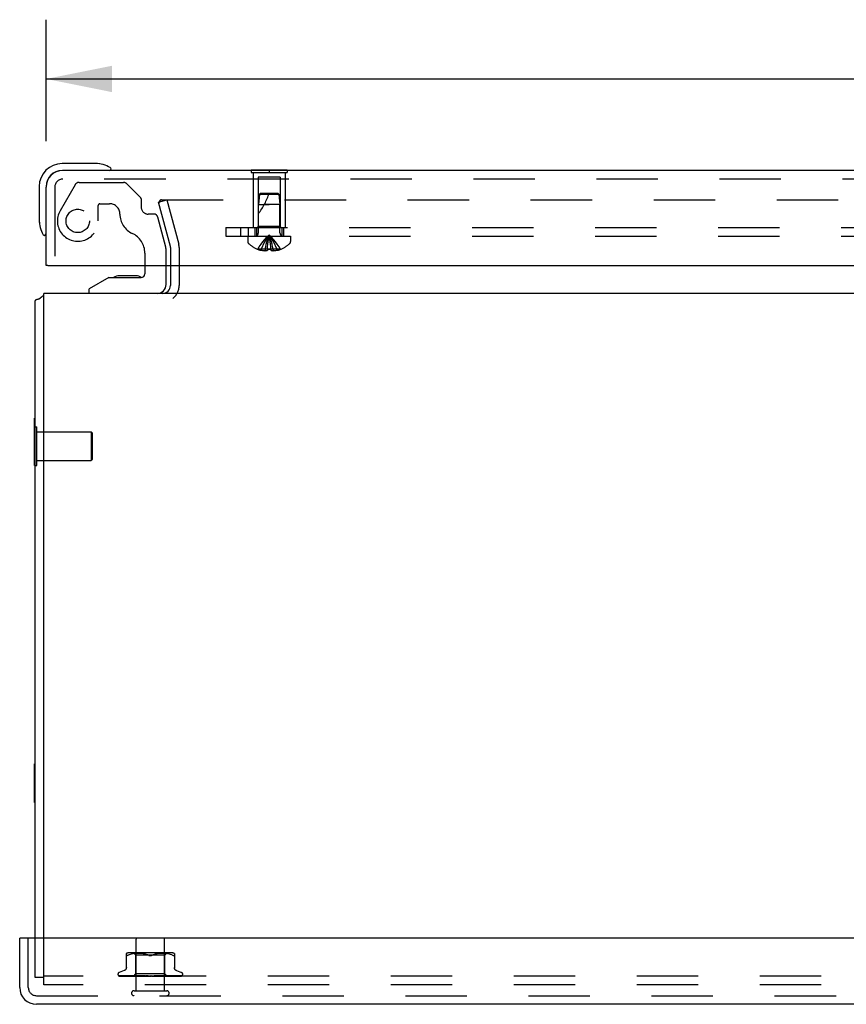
# Model space of a CAD drawing. Header units: inches. Extents: x 0 to 97.1, y 0 to 62.9.
# Tile 31 of 60: x 69.6 to 76.7, y 7.6 to 16.2. Entities that reach past the tile are written whole.
import ezdxf

# ---------------------------------------------------------------- set-up
doc = ezdxf.new("R2010")
doc.units = ezdxf.units.IN
doc.header["$LTSCALE"] = 5.342857
doc.header["$MEASUREMENT"] = 0
doc.linetypes.add('HIDDEN', pattern=[0.2, 0.1, -0.1])
doc.layers.get('0').update_dxf_attribs({"linetype": 'CONTINUOUS'})
for name, color, linetype in [('DEFAULT_2', 8, 'HIDDEN'), ('DIMENSIONS', 7, 'CONTINUOUS'), ('FRONT_COVER', 7, 'CONTINUOUS'), ('REAR_DOOR', 7, 'CONTINUOUS'), ('SUBPANEL', 7, 'CONTINUOUS')]:
    doc.layers.add(name, color=color, linetype=linetype)
doc.styles.get("Standard").update_dxf_attribs({"font": 'arial.ttf'})
doc.dimstyles.new('DIMSTYLE_1', dxfattribs={"dimtxt": 0.428571, "dimasz": 0.571429, "dimexe": 0.09, "dimexo": 0.07, "dimgap": 0.0375, "dimtad": 0, "dimtih": 1, "dimtoh": 1, "dimzin": 4, "dimdsep": 46, "dimtxsty": 'Standard', "dimblk": '_FILLED', "dimblk1": '_FILLED', "dimblk2": '_FILLED', "dimcen": 0.09, "dimadec": 3, "dimazin": 1, "dimtfac": 1, "dimtdec": 3, "dimtofl": 0, "dimtmove": 0, "dimatfit": 3, "dimldrblk": '_FILLED', "dimfxl": 0, "dimtolj": 1, "dimtzin": 4, "dimarcsym": 0})

# ---------------------------------------------------------------- blocks, each defined once
blk = doc.blocks.new('_FILLED')
at = {"color": 0, "linetype": 'ByBlock'}
blk.add_solid([(0, 0), (-1, 0.2), (-1, -0.2)], dxfattribs=at)
blk = doc.blocks.new('*D4')
at = {"layer": 'DIMENSIONS', "color": 2, "linetype": 'Continuous'}
for p, q in [((69.7847, 15.1151), (69.7847, 16.1687)), ((93.4097, 15.1151), (93.4097, 16.1687)), ((69.7847, 15.6544), (78.7414, 15.6544)), ((93.4097, 15.6544), (84.453, 15.6544))]:
    blk.add_line(p, q, dxfattribs=at)
at = {"layer": 'DIMENSIONS', "color": 2, "linetype": 'Continuous', "xscale": 0.5714285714, "yscale": 0.5714285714, "zscale": 0.5714285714, "rotation": 180}
blk.add_blockref('_FILLED', (69.7847, 15.6544), dxfattribs=at)
at = {"layer": 'DIMENSIONS', "color": 2, "linetype": 'Continuous', "xscale": 0.5714285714, "yscale": 0.5714285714, "zscale": 0.5714285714}
blk.add_blockref('_FILLED', (93.4097, 15.6544), dxfattribs=at)
at = {"layer": 'DIMENSIONS', "color": 2, "linetype": 'Continuous', "insert": (81.5972, 15.8687), "char_height": 0.428571, "width": 5.283059, "attachment_point": 2, "line_spacing_factor": 0.9}
blk.add_mtext('23.63 REAR DOOR', dxfattribs=at)

msp = doc.modelspace()

# ---------------------------------------------------------------- linework, layer by layer
at = {"color": 7, "linetype": 'Continuous'}
for p, q in [((70.64264, 14.035094), (70.64264, 13.961708)), ((70.827436, 13.870913), (70.827436, 14.035094)), ((70.422813, 13.946728), (70.421735, 13.946722)), ((70.563306, 13.946726), (70.422813, 13.946728)), ((70.563306, 13.946726), (70.563846, 13.946722)), ((70.328622, 13.929968), (70.158144, 13.831543)), ((70.328622, 13.929968), (70.6109, 13.929968)), ((70.158144, 13.792173), (70.158144, 13.831543)), ((69.685219, 12.298673), (69.685219, 12.710673)), ((69.685219, 12.710673), (69.690219, 12.710673)), ((69.685219, 12.635673), (69.690219, 12.635673)), ((69.685219, 12.298673), (69.690219, 12.298673)), ((69.685219, 9.373673), (69.685219, 9.710673)), ((69.685219, 9.710673), (69.690219, 9.710673)), ((69.685219, 9.373673), (69.690219, 9.373673))]:
    msp.add_line(p, q, dxfattribs=at)
at = {"color": 3, "linetype": 'Continuous'}
for p, q in [((70.865219, 14.035094), (70.865219, 13.862173)), ((69.765219, 8.197173), (69.765219, 13.792173)), ((93.615219, 13.792173), (69.765219, 13.792173)), ((69.690219, 8.197173), (69.690219, 13.729173)), ((69.712893, 13.741164), (69.7064, 13.739399))]:
    msp.add_line(p, q, dxfattribs=at)
for points in [[(69.7064, 13.739399), (69.704416, 13.738839), (69.702561, 13.738288), (69.700885, 13.737755), (69.699306, 13.737209), (69.69774, 13.736609), (69.696301, 13.735985), (69.695059, 13.735365), (69.693984, 13.734739), (69.69307, 13.734109), (69.6923, 13.733471), (69.691661, 13.73282), (69.691145, 13.732151), (69.690745, 13.73146), (69.690456, 13.730739), (69.690279, 13.729976), (69.690219, 13.729173)], [(69.733405, 13.750414), (69.732299, 13.749415), (69.731013, 13.74843), (69.729533, 13.747461), (69.727869, 13.746523), (69.726034, 13.745624), (69.724046, 13.744767), (69.721923, 13.743954), (69.719705, 13.743189), (69.717438, 13.742472), (69.715154, 13.741798), (69.712893, 13.741164)]]:
    msp.add_lwpolyline(points, dxfattribs=at)
at = {"color": 7, "linetype": 'Continuous'}
for centre, radius, start, end in [((70.42279, 13.856728), 0.09, 90.6719757, 125.4682086), ((70.56279, 13.856728), 0.09, 54.7746035, 89.3280243), ((70.6109, 13.961708), 0.03174, 270, 360), ((70.748696, 13.870913), 0.07874, 270, 360)]:
    msp.add_arc(centre, radius, start, end, dxfattribs=at)
at = {"color": 3, "linetype": 'Continuous'}
for centre, radius, start, end in [((70.795219, 13.862173), 0.07, 270, 360), ((69.835219, 13.647173), 0.145, 118.8736516, 134.6013779)]:
    msp.add_arc(centre, radius, start, end, dxfattribs=at)
at = {"layer": 'DEFAULT_2', "color": 8, "linetype": 'HIDDEN'}
for p, q in [((70.036625, 14.736425), (69.906289, 14.510677)), ((70.071266, 14.756425), (70.456851, 14.756425)), ((70.606324, 14.623521), (70.485136, 14.744709)), ((70.236885, 14.422094), (70.236885, 14.555504)), ((70.25251, 14.571129), (70.336125, 14.571129)), ((70.6109, 14.612472), (70.6109, 14.540204)), ((70.760885, 14.585269), (70.83333, 14.604681)), ((70.863856, 14.200976), (70.760885, 14.585269)), ((70.787797, 14.604681), (92.592641, 14.604681)), ((70.83333, 14.604681), (70.936301, 14.220387)), ((70.723346, 14.481149), (70.669955, 14.481149)), ((70.753531, 14.457987), (70.823176, 14.198069)), ((69.859719, 14.386174), (69.859719, 14.115094)), ((70.865219, 14.190623), (70.865219, 14.035094)), ((70.940219, 14.190623), (70.940219, 13.862173)), ((70.64264, 14.143003), (70.64264, 14.035094)), ((70.827436, 14.035094), (70.827436, 14.165716)), ((69.690219, 12.635673), (69.703219, 12.635673)), ((69.703219, 12.298673), (69.703219, 12.635673)), ((69.703219, 12.591173), (70.175219, 12.591173)), ((70.175219, 12.591173), (70.175219, 12.343173)), ((70.185219, 12.581173), (70.175219, 12.591173)), ((70.185219, 12.581173), (70.185219, 12.353173)), ((69.703219, 12.343173), (70.175219, 12.343173)), ((70.185219, 12.353173), (70.175219, 12.343173)), ((69.690219, 12.298673), (69.703219, 12.298673)), ((69.690219, 7.855173), (69.690219, 8.197173)), ((69.765219, 7.792173), (69.765219, 8.197173)), ((93.615219, 7.867173), (69.765219, 7.867173)), ((69.765219, 7.855173), (69.690219, 7.855173)), ((93.615219, 7.792173), (69.765219, 7.792173))]:
    msp.add_line(p, q, dxfattribs=at)
for points in [[(70.787797, 14.604681), (70.785973, 14.6046), (70.78418, 14.604362), (70.782409, 14.603966), (70.780682, 14.603417), (70.779014, 14.602718), (70.777419, 14.601876), (70.775909, 14.600897), (70.774498, 14.59979), (70.773196, 14.598564), (70.772015, 14.597229), (70.770965, 14.595796), (70.770054, 14.594276), (70.769289, 14.592683), (70.768677, 14.59103), (70.768224, 14.589329), (70.767931, 14.587596), (70.767804, 14.585844), (70.767797, 14.585361)], [(70.767797, 14.585361), (70.76784, 14.584088), (70.768042, 14.58235), (70.768408, 14.580623)]]:
    msp.add_lwpolyline(points, dxfattribs=at)
msp.add_circle((70.059719, 14.422094), 0.1015, dxfattribs=at)
for centre, radius, start, end in [((70.071266, 14.716425), 0.04, 90, 150), ((70.456851, 14.716425), 0.04, 45, 90), ((70.595275, 14.612472), 0.015625, 0, 45), ((70.25251, 14.555504), 0.015625, 90, 180), ((70.336125, 14.481149), 0.08998, 0, 90), ((70.669955, 14.540204), 0.059055, 180, 270), ((70.059719, 14.422094), 0.177165, 150, 360), ((70.6109, 14.481149), 0.184795, 180, 245.2678264), ((70.723346, 14.449899), 0.03125, 15, 90), ((70.45514, 14.143003), 0.1875, 0, 65.2678264), ((70.702436, 14.165716), 0.125, 0, 15), ((70.825219, 14.190623), 0.04, 0, 15), ((70.825219, 14.190623), 0.115, 0, 15), ((70.795219, 13.862173), 0.145, 308.7549213, 360)]:
    msp.add_arc(centre, radius, start, end, dxfattribs=at)
at = {"layer": 'FRONT_COVER', "color": 3, "linetype": 'Continuous'}
for p, q in [((69.555219, 7.767173), (69.555219, 8.197173)), ((93.810219, 8.197173), (69.570219, 8.197173)), ((93.680219, 7.622173), (69.700219, 7.622173))]:
    msp.add_line(p, q, dxfattribs=at)
at = {"layer": 'FRONT_COVER', "color": 7, "linetype": 'Continuous'}
msp.add_line((69.570219, 8.197173), (69.555219, 8.197173), dxfattribs=at)
at = {"layer": 'FRONT_COVER', "color": 8, "linetype": 'HIDDEN'}
for p, q in [((69.630219, 7.767173), (69.630219, 8.197173)), ((70.566219, 7.740173), (70.566219, 8.187173)), ((70.814219, 7.740173), (70.814219, 8.187173)), ((70.481886, 7.934458), (70.481886, 8.063681)), ((70.482072, 8.046999), (70.481886, 8.048262)), ((70.504931, 8.051867), (70.496469, 8.048262)), ((70.513791, 8.054933), (70.504902, 8.051857)), ((70.869812, 8.069197), (70.510627, 8.069197)), ((70.523149, 8.057442), (70.513743, 8.054918)), ((70.532704, 8.059444), (70.523096, 8.057429)), ((70.542241, 8.060955), (70.532653, 8.059434)), ((70.55161, 8.062059), (70.542191, 8.060948)), ((70.564969, 8.049197), (70.544969, 8.069196)), ((70.560537, 8.062824), (70.551554, 8.062054)), ((70.569187, 8.063307), (70.560455, 8.062818)), ((70.564969, 7.886174), (70.564969, 8.049197)), ((70.690219, 8.049197), (70.564969, 8.049197)), ((70.577569, 8.063593), (70.569072, 8.063302)), ((70.58588, 8.063676), (70.577424, 8.06359)), ((70.594306, 8.063596), (70.58571, 8.063676)), ((70.602893, 8.063308), (70.594117, 8.0636)), ((70.61178, 8.062805), (70.602694, 8.063317)), ((70.620877, 8.062021), (70.611584, 8.062818)), ((70.630037, 8.060934), (70.639461, 8.059433)), ((70.648962, 8.057447), (70.639461, 8.059433)), ((70.658186, 8.054972), (70.648879, 8.057467)), ((70.667034, 8.051909), (70.675636, 8.048262)), ((70.815469, 8.049197), (70.690219, 8.049197)), ((70.713404, 8.051909), (70.704803, 8.048262)), ((70.722301, 8.054986), (70.713383, 8.051901)), ((70.73156, 8.057467), (70.722253, 8.054972)), ((70.740977, 8.059433), (70.731476, 8.057447)), ((70.750402, 8.060934), (70.740857, 8.059411)), ((70.759742, 8.062039), (70.750248, 8.060913)), ((70.768854, 8.062818), (70.759561, 8.062021)), ((70.777744, 8.063317), (70.768659, 8.062805)), ((70.786322, 8.0636), (70.777545, 8.063308)), ((70.794729, 8.063676), (70.786132, 8.063596)), ((70.803014, 8.06359), (70.794558, 8.063676)), ((70.811366, 8.063302), (70.80287, 8.063593)), ((70.819984, 8.062818), (70.811251, 8.063307)), ((70.815469, 8.049197), (70.835469, 8.069196)), ((70.815469, 7.886174), (70.815469, 8.049197)), ((70.828884, 8.062054), (70.819901, 8.062824)), ((70.838248, 8.060948), (70.828828, 8.062059)), ((70.847785, 8.059434), (70.838198, 8.060955)), ((70.857342, 8.057429), (70.847734, 8.059444)), ((70.866695, 8.054918), (70.85729, 8.057442)), ((70.875537, 8.051857), (70.866647, 8.054933)), ((70.875507, 8.051867), (70.883969, 8.048262)), ((70.883969, 8.048262), (70.886728, 8.046999)), ((70.889167, 8.046027), (70.886728, 8.046999)), ((70.898553, 8.063681), (70.898553, 7.934458)), ((70.408969, 7.883669), (70.408969, 7.882839)), ((70.416318, 7.870601), (70.416982, 7.870116)), ((70.487268, 7.868815), (70.418588, 7.869816)), ((70.462227, 7.914724), (70.419935, 7.899331)), ((70.420006, 7.867173), (70.694559, 7.867173)), ((70.472519, 7.869141), (70.427813, 7.869816)), ((70.428662, 7.869803), (70.429867, 7.869133)), ((70.446536, 7.869815), (70.446072, 7.869855)), ((70.562848, 7.867959), (70.44653, 7.869816)), ((70.509844, 7.868815), (70.449418, 7.869816)), ((70.529335, 7.868214), (70.465129, 7.869141)), ((70.55265, 7.867959), (70.472519, 7.869141)), ((70.474043, 7.869815), (70.473974, 7.86982)), ((70.473984, 7.86982), (70.480055, 7.869048)), ((70.474069, 7.869815), (70.474043, 7.869815)), ((70.577659, 7.867959), (70.474064, 7.869815)), ((70.477958, 7.869815), (70.477904, 7.869817)), ((70.547431, 7.867959), (70.487553, 7.868815)), ((70.596139, 7.867958), (70.509424, 7.869815)), ((70.509429, 7.869814), (70.509559, 7.869805)), ((70.558016, 7.868814), (70.51419, 7.869815)), ((70.520838, 7.868605), (70.528917, 7.867785)), ((70.528917, 7.867785), (70.53521, 7.867173)), ((70.545968, 7.867173), (70.564969, 7.886174)), ((70.547431, 7.86796), (70.547356, 7.867936)), ((70.54738, 7.86796), (70.547407, 7.867936)), ((70.618378, 7.867957), (70.551341, 7.869814)), ((70.551342, 7.869814), (70.551596, 7.869798)), ((70.551602, 7.869797), (70.56413, 7.868599)), ((70.55265, 7.86796), (70.552468, 7.867936)), ((70.552497, 7.86796), (70.55262, 7.867936)), ((70.589791, 7.868813), (70.55681, 7.869814)), ((70.596552, 7.867958), (70.558016, 7.868814)), ((70.562848, 7.86796), (70.562559, 7.867936)), ((70.562599, 7.867959), (70.562805, 7.867936)), ((70.56413, 7.868599), (70.572949, 7.867781)), ((70.815469, 7.886174), (70.564969, 7.886174)), ((70.571402, 7.867173), (70.577264, 7.867936)), ((70.572949, 7.867781), (70.579679, 7.867173)), ((70.577659, 7.867959), (70.577264, 7.867936)), ((70.577323, 7.867959), (70.577596, 7.867936)), ((70.582715, 7.867173), (70.577596, 7.867936)), ((70.589029, 7.867173), (70.596052, 7.867936)), ((70.618856, 7.867957), (70.589791, 7.868813)), ((70.596553, 7.867959), (70.596052, 7.867936)), ((70.596139, 7.867958), (70.596458, 7.867936)), ((70.602861, 7.867173), (70.596458, 7.867936)), ((70.598326, 7.869811), (70.598591, 7.869794)), ((70.643265, 7.867955), (70.598331, 7.869811)), ((70.598619, 7.869792), (70.605364, 7.869184)), ((70.618367, 7.869135), (70.604323, 7.869809)), ((70.605364, 7.869184), (70.628131, 7.867173)), ((70.610314, 7.867173), (70.618243, 7.867936)), ((70.618484, 7.867953), (70.618243, 7.867936)), ((70.631876, 7.8685), (70.618367, 7.869135)), ((70.618378, 7.867958), (70.618708, 7.867936)), ((70.618856, 7.867957), (70.618484, 7.867953)), ((70.626164, 7.867173), (70.618708, 7.867936)), ((70.643803, 7.867954), (70.631876, 7.8685)), ((70.634487, 7.867173), (70.643035, 7.867936)), ((70.643803, 7.867954), (70.643035, 7.867936)), ((70.643265, 7.867955), (70.643543, 7.867936)), ((70.651782, 7.867173), (70.643543, 7.867936)), ((70.678789, 7.867173), (70.648852, 7.869792)), ((70.66072, 7.869098), (70.655322, 7.869767)), ((70.660674, 7.867173), (70.669533, 7.867936)), ((70.666008, 7.868467), (70.66072, 7.869098)), ((70.670749, 7.867921), (70.666008, 7.868467)), ((70.687929, 7.867173), (70.696778, 7.867936)), ((70.693747, 7.867173), (70.694124, 7.867367)), ((70.695765, 7.868149), (70.695835, 7.868208)), ((70.696499, 7.868712), (70.69651, 7.86872)), ((70.70621, 7.867173), (70.697315, 7.867936)), ((70.700415, 7.867173), (70.960257, 7.867173)), ((70.715266, 7.867173), (70.723786, 7.867936)), ((70.731771, 7.868493), (70.723404, 7.867947)), ((70.723983, 7.867951), (70.723787, 7.867936)), ((70.757204, 7.869806), (70.723983, 7.86795)), ((70.733052, 7.867173), (70.724309, 7.867936)), ((70.757006, 7.869792), (70.727145, 7.867173)), ((70.741218, 7.869127), (70.731771, 7.868493)), ((70.751002, 7.869801), (70.741218, 7.869127)), ((70.741699, 7.867173), (70.749582, 7.867936)), ((70.773302, 7.868812), (70.74939, 7.867956)), ((70.74939, 7.867957), (70.750071, 7.867936)), ((70.749897, 7.867957), (70.749582, 7.867936)), ((70.806138, 7.869813), (70.749897, 7.867957)), ((70.758346, 7.867173), (70.750071, 7.867936)), ((70.757014, 7.869792), (70.757214, 7.869807)), ((70.766271, 7.867173), (70.773231, 7.867936)), ((70.807068, 7.868814), (70.773114, 7.867958)), ((70.773114, 7.867958), (70.773669, 7.867936)), ((70.773561, 7.867958), (70.773231, 7.867936)), ((70.800386, 7.869812), (70.773302, 7.868812)), ((70.850787, 7.869815), (70.773561, 7.867958)), ((70.781179, 7.867173), (70.773669, 7.867936)), ((70.776928, 7.867173), (70.792868, 7.868598)), ((70.788094, 7.867173), (70.793881, 7.867936)), ((70.792868, 7.868598), (70.805859, 7.869795)), ((70.836572, 7.868815), (70.793804, 7.867959)), ((70.793804, 7.867959), (70.794252, 7.867936)), ((70.79418, 7.867959), (70.793881, 7.867936)), ((70.889599, 7.869815), (70.79418, 7.867959)), ((70.800723, 7.867173), (70.794252, 7.867936)), ((70.805864, 7.869795), (70.806146, 7.869813)), ((70.806379, 7.867173), (70.810783, 7.867936)), ((70.845647, 7.869814), (70.807068, 7.868814)), ((70.84287, 7.868506), (70.810732, 7.867959)), ((70.810732, 7.867959), (70.811074, 7.867936)), ((70.811026, 7.867959), (70.810783, 7.867936)), ((70.921188, 7.869816), (70.811026, 7.867959)), ((70.816274, 7.867173), (70.811074, 7.867936)), ((70.83371, 7.867933), (70.815469, 7.886174)), ((70.858932, 7.868506), (70.823293, 7.867959)), ((70.823293, 7.86796), (70.823528, 7.867936)), ((70.823495, 7.86796), (70.823329, 7.867936)), ((70.879902, 7.868815), (70.823495, 7.867959)), ((70.831036, 7.86796), (70.831165, 7.867936)), ((70.848736, 7.868214), (70.831037, 7.867959)), ((70.831139, 7.86796), (70.831063, 7.867936)), ((70.957261, 7.869816), (70.831139, 7.867959)), ((70.834432, 7.867173), (70.833683, 7.86796)), ((70.893951, 7.868815), (70.833684, 7.867959)), ((70.833689, 7.867954), (70.833707, 7.867936)), ((70.834338, 7.868185), (70.842974, 7.869032)), ((70.885248, 7.869815), (70.836572, 7.868815)), ((70.917781, 7.869816), (70.84287, 7.868506)), ((70.842974, 7.869032), (70.850572, 7.8698)), ((70.86928, 7.868507), (70.848972, 7.868214)), ((70.850579, 7.869801), (70.850782, 7.869814)), ((70.942077, 7.869816), (70.858932, 7.868506)), ((70.865464, 7.867173), (70.871463, 7.867788)), ((70.944418, 7.869816), (70.879902, 7.868815)), ((70.889562, 7.869811), (70.889595, 7.869815)), ((70.962786, 7.869816), (70.893951, 7.868815)), ((70.958453, 7.869816), (70.912815, 7.869141)), ((70.918211, 7.914724), (70.960503, 7.899331)), ((70.92144, 7.869834), (70.921183, 7.869815)), ((70.971469, 7.883669), (70.971469, 7.882839)), ((69.700219, 7.697173), (93.680219, 7.697173)), ((70.548219, 7.740173), (70.832219, 7.740173))]:
    msp.add_line(p, q, dxfattribs=at)
for points in [[(70.482072, 8.046999), (70.4826, 8.046027), (70.483413, 8.045351), (70.484483, 8.044955), (70.485793, 8.044821), (70.487348, 8.044955), (70.489166, 8.045351)], [(70.496469, 8.048262), (70.493711, 8.046999), (70.491271, 8.046027), (70.489166, 8.045351)], [(70.639582, 8.059411), (70.630191, 8.060913), (70.620697, 8.062039)], [(70.675636, 8.048262), (70.667055, 8.051901), (70.658138, 8.054986)], [(70.675636, 8.048262), (70.676892, 8.047682), (70.678217, 8.04714), (70.679613, 8.046629), (70.681067, 8.046165), (70.682565, 8.045761), (70.684096, 8.045423), (70.685651, 8.045158), (70.687204, 8.044969), (70.688726, 8.044858), (70.690219, 8.044824)], [(70.690219, 8.044824), (70.687833, 8.044911), (70.685394, 8.045195), (70.682917, 8.04568), (70.680442, 8.046356), (70.678009, 8.047215), (70.675636, 8.048262)], [(70.690219, 8.044824), (70.692128, 8.044882), (70.694049, 8.045058), (70.695985, 8.045357), (70.697896, 8.045766), (70.699752, 8.046281), (70.701533, 8.046879), (70.703215, 8.047537), (70.704803, 8.048262)], [(70.704803, 8.048262), (70.702427, 8.047214), (70.699992, 8.046354), (70.697516, 8.045678), (70.69504, 8.045195), (70.692603, 8.044911), (70.690219, 8.044824)], [(70.889167, 8.046027), (70.891272, 8.045351), (70.893091, 8.044955), (70.894645, 8.044821), (70.895955, 8.044955)], [(70.898553, 8.048262), (70.898366, 8.046999), (70.897839, 8.046027), (70.897025, 8.045351), (70.895955, 8.044955)], [(70.418592, 7.869815), (70.417961, 7.869856), (70.417355, 7.869958), (70.416794, 7.870111), (70.416291, 7.8703), (70.415859, 7.870508)], [(70.415867, 7.870503), (70.416743, 7.870059), (70.418042, 7.86948), (70.419417, 7.868947), (70.42087, 7.868453), (70.422407, 7.867989), (70.42404, 7.867553), (70.425663, 7.867173)], [(70.416283, 7.870627), (70.416266, 7.870638), (70.416318, 7.870601)], [(70.419189, 7.869815), (70.418759, 7.869836), (70.418163, 7.869917), (70.417613, 7.870046), (70.417135, 7.870206), (70.416752, 7.87037), (70.416473, 7.870513), (70.416315, 7.870607), (70.416283, 7.870627)], [(70.416982, 7.870116), (70.417328, 7.869869), (70.417723, 7.869596), (70.418159, 7.869308), (70.418636, 7.869008), (70.419148, 7.868702), (70.419696, 7.868397), (70.420278, 7.868094), (70.420892, 7.867801), (70.421538, 7.86752), (70.422213, 7.867256), (70.422446, 7.867173)], [(70.418029, 7.868008), (70.418165, 7.867939), (70.419037, 7.867542), (70.420006, 7.867173)], [(70.427819, 7.869815), (70.427382, 7.86984), (70.4269, 7.869912), (70.426692, 7.869959)], [(70.426696, 7.869959), (70.428083, 7.869619), (70.430099, 7.869152), (70.432187, 7.868702), (70.434342, 7.868269), (70.436564, 7.867852), (70.438851, 7.867453), (70.440579, 7.867173)], [(70.428262, 7.870027), (70.428206, 7.870047), (70.428159, 7.870066), (70.428226, 7.870034), (70.428399, 7.869945), (70.428662, 7.869803)], [(70.429589, 7.869815), (70.429146, 7.869841), (70.428699, 7.869909), (70.428384, 7.869987), (70.428262, 7.870027)], [(70.473654, 7.869141), (70.451124, 7.869485), (70.429589, 7.869816)], [(70.429867, 7.869133), (70.430364, 7.868864), (70.430895, 7.868585), (70.431458, 7.868303), (70.43205, 7.868021), (70.43267, 7.867746), (70.433317, 7.867481), (70.433987, 7.867231), (70.434154, 7.867173)], [(70.44608, 7.869855), (70.448054, 7.869527), (70.450872, 7.869076), (70.453725, 7.868639), (70.456608, 7.868218), (70.459521, 7.86781), (70.462455, 7.867419), (70.464397, 7.867173)], [(70.448915, 7.869867), (70.44891, 7.869868), (70.448979, 7.869846), (70.449172, 7.869773), (70.449484, 7.86964), (70.449895, 7.869452), (70.45039, 7.869215), (70.451587, 7.868634)], [(70.449417, 7.869815), (70.449164, 7.869829), (70.448967, 7.869856), (70.448915, 7.869867)], [(70.451587, 7.868634), (70.452269, 7.86831), (70.452996, 7.867981), (70.453763, 7.867655), (70.454566, 7.867343), (70.455043, 7.867173)], [(70.481886, 7.942302), (70.481653, 7.938631), (70.480949, 7.934967), (70.479775, 7.931413), (70.478151, 7.928025), (70.476104, 7.924872), (70.473671, 7.922015), (70.470909, 7.919502), (70.467872, 7.917381), (70.464612, 7.915671), (70.462695, 7.914894)], [(70.477904, 7.869817), (70.47791, 7.869816), (70.478036, 7.869792), (70.478313, 7.869715), (70.478728, 7.869572), (70.479255, 7.869363), (70.479854, 7.869104), (70.480516, 7.868805), (70.481227, 7.868479), (70.481989, 7.868133), (70.482815, 7.867774), (70.483695, 7.867418), (70.484358, 7.867173)], [(70.547716, 7.868506), (70.495382, 7.869484), (70.477961, 7.869815)], [(70.480055, 7.869048), (70.483601, 7.868615), (70.487135, 7.868197), (70.490657, 7.867793), (70.496318, 7.867173)], [(70.509567, 7.869805), (70.512549, 7.869481), (70.520838, 7.868605)], [(70.514188, 7.869814), (70.51438, 7.869799), (70.514694, 7.869746), (70.515123, 7.869639), (70.515646, 7.86947), (70.516244, 7.869245), (70.516889, 7.868976), (70.517574, 7.868673), (70.519024, 7.868012)], [(70.519024, 7.868012), (70.519788, 7.867675), (70.520578, 7.867348), (70.521033, 7.867173)], [(70.546041, 7.867173), (70.54632, 7.867365), (70.546632, 7.867556), (70.546978, 7.867746), (70.547356, 7.867936)], [(70.546342, 7.867173), (70.546656, 7.867446), (70.546917, 7.867662), (70.547125, 7.867821), (70.547278, 7.867921), (70.547371, 7.867959), (70.54738, 7.86796)], [(70.546977, 7.867173), (70.547184, 7.867446), (70.547333, 7.867662), (70.547426, 7.867821), (70.547461, 7.867921), (70.547438, 7.867959), (70.547431, 7.86796)], [(70.54778, 7.867173), (70.547636, 7.867365), (70.547526, 7.867556), (70.54745, 7.867746), (70.547407, 7.867936)], [(70.549512, 7.867173), (70.550205, 7.867365), (70.550928, 7.867556), (70.551683, 7.867746), (70.552468, 7.867936)], [(70.550908, 7.867173), (70.551318, 7.867446), (70.55168, 7.867662), (70.551996, 7.867821), (70.552261, 7.867921), (70.552468, 7.867959), (70.552497, 7.86796)], [(70.554668, 7.867173), (70.554106, 7.867365), (70.553577, 7.867556), (70.553082, 7.867746), (70.55262, 7.867936)], [(70.552789, 7.867173), (70.552881, 7.867446), (70.552914, 7.867662), (70.552888, 7.867821), (70.552804, 7.867921), (70.55265, 7.86796)], [(70.556801, 7.869813), (70.556929, 7.869807), (70.557377, 7.869756), (70.557927, 7.869643), (70.558557, 7.869459), (70.559239, 7.869212), (70.559958, 7.868913), (70.560688, 7.868581)], [(70.558069, 7.867173), (70.55915, 7.867365), (70.560258, 7.867556), (70.561395, 7.867746), (70.562559, 7.867936)], [(70.560509, 7.867173), (70.560999, 7.867446), (70.56145, 7.867662), (70.561863, 7.867821), (70.562231, 7.867921), (70.562544, 7.867959), (70.562599, 7.867959)], [(70.560688, 7.868581), (70.562169, 7.867872), (70.562919, 7.867523), (70.563728, 7.867173)], [(70.566455, 7.867173), (70.565495, 7.867365), (70.564567, 7.867556), (70.56367, 7.867746), (70.562805, 7.867936)], [(70.563567, 7.867173), (70.563542, 7.867446), (70.563457, 7.867662), (70.563313, 7.867821), (70.563113, 7.867921), (70.562848, 7.86796)], [(70.574797, 7.867173), (70.575351, 7.867446), (70.575874, 7.867662), (70.576369, 7.867821), (70.576826, 7.867921), (70.577234, 7.867959), (70.577323, 7.867959)], [(70.578924, 7.867173), (70.578781, 7.867446), (70.578582, 7.867662), (70.578325, 7.867821), (70.578016, 7.867921), (70.577659, 7.867959)], [(70.593258, 7.867173), (70.593859, 7.867447), (70.594435, 7.867663), (70.594987, 7.867821), (70.595511, 7.86792), (70.596, 7.867958), (70.596139, 7.867958)], [(70.598302, 7.867173), (70.598048, 7.867446), (70.597742, 7.867662), (70.597381, 7.867821), (70.596974, 7.867921), (70.596553, 7.867959)], [(70.604305, 7.869809), (70.604904, 7.86975), (70.605577, 7.869615), (70.606281, 7.869405), (70.606969, 7.869144), (70.60764, 7.868846), (70.608278, 7.868529), (70.608891, 7.868205), (70.609489, 7.867882), (70.610082, 7.867565), (70.610688, 7.867258), (70.610865, 7.867173)], [(70.615223, 7.867173), (70.615841, 7.867446), (70.61645, 7.867662), (70.617053, 7.867821), (70.617636, 7.867921), (70.618186, 7.867959), (70.618378, 7.867958)], [(70.621003, 7.867173), (70.620675, 7.867427), (70.620308, 7.867633), (70.619899, 7.86779), (70.619456, 7.867898), (70.618985, 7.867952), (70.618856, 7.867957)], [(70.639898, 7.867173), (70.640516, 7.867446), (70.641135, 7.867662), (70.64176, 7.867821), (70.642376, 7.867921), (70.642968, 7.867959), (70.643265, 7.867955)], [(70.646206, 7.867173), (70.645759, 7.867446), (70.645275, 7.867662), (70.644749, 7.867821), (70.644194, 7.867921), (70.643803, 7.867954)], [(70.655236, 7.869776), (70.655661, 7.869714), (70.656325, 7.86956), (70.656964, 7.869346), (70.657543, 7.869099), (70.658067, 7.868832), (70.658533, 7.868561), (70.658954, 7.868293), (70.659347, 7.868028), (70.659722, 7.867771), (70.660091, 7.867523), (70.660476, 7.867275), (70.660646, 7.867173)], [(70.666392, 7.867173), (70.666987, 7.867446), (70.667594, 7.867662), (70.668218, 7.867821), (70.668845, 7.867921), (70.669458, 7.867959), (70.670065, 7.867936)], [(70.670749, 7.867921), (70.670146, 7.867959), (70.669533, 7.867936)], [(70.672999, 7.867173), (70.672479, 7.867446), (70.67193, 7.867662), (70.671349, 7.867821), (70.670749, 7.867921)], [(70.696499, 7.868712), (70.696204, 7.868518), (70.695814, 7.868275), (70.695408, 7.868036), (70.694982, 7.8678), (70.694535, 7.867568), (70.694124, 7.867367)], [(70.694124, 7.867367), (70.694298, 7.867446), (70.694871, 7.867662), (70.695472, 7.867821), (70.696086, 7.867921), (70.696698, 7.867959), (70.697315, 7.867936)], [(70.694559, 7.867173), (70.694808, 7.867342), (70.695008, 7.867491), (70.695174, 7.867624), (70.695292, 7.867725), (70.695379, 7.867802), (70.695434, 7.867852)], [(70.695434, 7.867852), (70.695558, 7.867965), (70.695603, 7.868005), (70.695651, 7.868049)], [(70.69552, 7.867935), (70.695558, 7.867965), (70.695641, 7.868038), (70.695774, 7.868155), (70.695958, 7.86831), (70.696198, 7.868498), (70.696499, 7.868712)], [(70.695913, 7.868273), (70.695999, 7.868344), (70.696095, 7.86842), (70.696201, 7.868501), (70.696319, 7.868588), (70.696451, 7.86868), (70.69651, 7.86872)], [(70.69651, 7.86872), (70.696843, 7.868929), (70.697251, 7.869151), (70.697718, 7.869361), (70.698239, 7.869545), (70.69881, 7.86969), (70.699406, 7.869782), (70.699998, 7.869816), (70.700584, 7.869792)], [(70.700415, 7.867173), (70.699839, 7.867446), (70.699247, 7.867662), (70.698632, 7.867821), (70.698008, 7.867921), (70.697393, 7.867959), (70.696778, 7.867936)], [(70.720975, 7.867173), (70.721461, 7.867446), (70.72198, 7.867662), (70.722536, 7.867821), (70.723115, 7.867921), (70.723404, 7.867948)], [(70.723404, 7.867948), (70.723705, 7.867959), (70.724309, 7.867936)], [(70.727462, 7.867173), (70.726853, 7.867446), (70.726237, 7.867662), (70.72561, 7.867821), (70.724986, 7.867921), (70.72438, 7.867959), (70.723983, 7.867951)], [(70.744891, 7.867173), (70.74515, 7.867312), (70.745658, 7.8676), (70.746652, 7.868189)], [(70.746652, 7.868189), (70.747168, 7.868487), (70.747715, 7.868781), (70.748304, 7.869066), (70.748929, 7.869324), (70.749593, 7.869545), (70.750259, 7.869704), (70.750895, 7.869792), (70.751042, 7.869803)], [(70.747091, 7.867173), (70.747495, 7.867446), (70.74794, 7.867662), (70.748432, 7.867821), (70.748956, 7.867921), (70.74939, 7.867957)], [(70.753163, 7.867173), (70.752542, 7.867446), (70.751926, 7.867662), (70.751309, 7.867821), (70.750706, 7.867921), (70.750132, 7.867959), (70.749897, 7.867957)], [(70.771152, 7.867173), (70.771459, 7.867446), (70.771815, 7.867662), (70.772223, 7.867821), (70.772673, 7.867921), (70.773114, 7.867958)], [(70.776589, 7.867173), (70.775979, 7.867446), (70.775384, 7.867662), (70.7748, 7.867821), (70.774241, 7.867921), (70.77372, 7.867959), (70.773561, 7.867958)], [(70.792288, 7.867173), (70.792487, 7.867446), (70.792741, 7.867662), (70.793051, 7.867821), (70.793411, 7.867921), (70.793804, 7.867959)], [(70.793591, 7.867173), (70.794233, 7.867467), (70.794902, 7.867794)], [(70.796894, 7.867173), (70.796316, 7.867446), (70.795764, 7.867662), (70.795234, 7.867821), (70.794739, 7.867921), (70.794289, 7.867959), (70.79418, 7.867959)], [(70.794902, 7.867794), (70.796253, 7.868473), (70.796952, 7.868808), (70.797668, 7.869121), (70.798384, 7.869392), (70.79909, 7.869607), (70.799737, 7.869745), (70.800288, 7.869806), (70.800397, 7.869812)], [(70.809734, 7.867173), (70.809819, 7.867446), (70.809961, 7.867662), (70.810163, 7.867821), (70.810418, 7.867921), (70.810732, 7.867959)], [(70.813343, 7.867173), (70.812818, 7.867446), (70.81233, 7.867662), (70.811873, 7.867821), (70.811459, 7.867921), (70.811097, 7.867959), (70.811026, 7.867959)], [(70.820467, 7.867173), (70.821231, 7.867365), (70.821963, 7.867556), (70.822662, 7.867746), (70.823329, 7.867936)], [(70.822861, 7.867173), (70.822828, 7.867446), (70.822853, 7.867662), (70.822939, 7.867821), (70.823082, 7.867921), (70.823293, 7.86796)], [(70.825342, 7.867173), (70.82489, 7.867446), (70.824482, 7.867662), (70.824115, 7.867821), (70.823797, 7.867921), (70.823536, 7.867959), (70.823495, 7.86796)], [(70.827269, 7.867173), (70.826378, 7.867365), (70.825458, 7.867556), (70.824508, 7.867746), (70.823528, 7.867936)], [(70.823595, 7.867173), (70.826016, 7.867396), (70.834338, 7.868185)], [(70.829846, 7.867173), (70.830201, 7.867365), (70.830522, 7.867556), (70.830809, 7.867746), (70.831063, 7.867936)], [(70.831194, 7.867173), (70.831044, 7.867446), (70.830952, 7.867662), (70.830919, 7.867821), (70.830943, 7.867921), (70.831036, 7.86796)], [(70.832457, 7.867173), (70.832094, 7.867446), (70.831781, 7.867662), (70.831517, 7.867821), (70.831307, 7.867921), (70.831157, 7.867959), (70.831139, 7.86796)], [(70.83331, 7.867173), (70.832822, 7.867365), (70.832302, 7.867556), (70.831749, 7.867746), (70.831165, 7.867936)], [(70.83418, 7.867173), (70.834112, 7.867365), (70.83401, 7.867556), (70.833875, 7.867746), (70.833707, 7.867936)], [(70.838717, 7.867173), (70.838871, 7.867233), (70.839717, 7.867588), (70.840538, 7.867958)], [(70.840538, 7.867958), (70.842128, 7.868694), (70.842888, 7.869027), (70.843616, 7.869319), (70.84428, 7.869547), (70.84486, 7.869704), (70.845326, 7.869787), (70.845648, 7.869814)], [(70.871463, 7.867788), (70.875246, 7.868191), (70.879064, 7.868609), (70.882913, 7.869041), (70.889553, 7.869811)], [(70.878585, 7.867173), (70.879117, 7.867372), (70.879949, 7.86771), (70.880745, 7.868057), (70.88222, 7.868724)], [(70.88222, 7.868724), (70.8829, 7.869027), (70.883528, 7.869292), (70.884096, 7.869511), (70.884573, 7.86967), (70.884933, 7.869765), (70.885161, 7.869806), (70.885248, 7.869814), (70.88525, 7.869814)], [(70.917744, 7.914894), (70.915826, 7.915671), (70.912566, 7.917381), (70.90953, 7.919502), (70.906767, 7.922015), (70.904334, 7.924872), (70.902288, 7.928025), (70.900663, 7.931413), (70.89949, 7.934967), (70.898786, 7.938631), (70.898553, 7.942302)], [(70.90103, 7.867173), (70.903085, 7.867411), (70.906314, 7.8678), (70.909544, 7.868205), (70.912766, 7.868625), (70.915978, 7.869059), (70.92143, 7.869833)], [(70.911731, 7.867173), (70.911966, 7.867256), (70.912869, 7.8676), (70.913723, 7.867958), (70.914511, 7.868311), (70.915896, 7.868957)], [(70.915896, 7.868957), (70.916488, 7.869231), (70.91702, 7.869468), (70.917455, 7.869648), (70.917642, 7.869718)], [(70.917642, 7.869718), (70.917771, 7.869763), (70.917956, 7.869819), (70.918011, 7.869832), (70.917926, 7.869822), (70.917782, 7.869815)], [(70.929022, 7.867173), (70.930852, 7.867432), (70.93347, 7.867826), (70.936044, 7.868237), (70.938569, 7.868663), (70.941045, 7.869104), (70.943465, 7.869559), (70.945147, 7.869891)], [(70.936948, 7.867173), (70.937578, 7.867399), (70.938308, 7.867689), (70.939009, 7.867991), (70.939676, 7.868299), (70.940306, 7.868606), (70.940896, 7.868903), (70.941922, 7.86943)], [(70.941922, 7.86943), (70.942338, 7.869641), (70.942674, 7.869805), (70.942899, 7.869906), (70.942956, 7.86993)], [(70.942956, 7.86993), (70.942986, 7.869941), (70.942933, 7.869925), (70.942744, 7.86988), (70.942422, 7.869834), (70.942078, 7.869815)], [(70.945147, 7.86989), (70.944876, 7.869846), (70.944413, 7.869815)], [(70.948465, 7.867173), (70.950114, 7.867488), (70.952066, 7.867898), (70.953935, 7.868329), (70.955723, 7.868779), (70.957432, 7.86925), (70.959058, 7.869743), (70.960163, 7.870107)], [(70.95332, 7.867173), (70.953977, 7.867414), (70.954693, 7.867707), (70.955375, 7.868016), (70.95602, 7.868333), (70.956628, 7.868653), (70.957195, 7.868969), (70.957717, 7.869275), (70.958193, 7.869563), (70.95895, 7.870034)], [(70.959294, 7.870244), (70.959323, 7.870261), (70.959328, 7.870265), (70.959209, 7.870208), (70.958967, 7.870113), (70.958608, 7.87), (70.958155, 7.869899), (70.957634, 7.869833), (70.957259, 7.869815)], [(70.960154, 7.870103), (70.960098, 7.870084), (70.959606, 7.869949), (70.959027, 7.869852), (70.958448, 7.869815)], [(70.95876, 7.867173), (70.960282, 7.867629), (70.961592, 7.8681), (70.962826, 7.868626), (70.964006, 7.869222), (70.965155, 7.869926), (70.966282, 7.870793), (70.967126, 7.871618)], [(70.95895, 7.870034), (70.959197, 7.870186), (70.959294, 7.870244)], [(70.960259, 7.867173), (70.960596, 7.867298), (70.961019, 7.867466), (70.961431, 7.867644), (70.961832, 7.867829), (70.962221, 7.86802), (70.962597, 7.868217), (70.96296, 7.868418), (70.96331, 7.868622), (70.963647, 7.868828), (70.96397, 7.869036), (70.964279, 7.869244), (70.964576, 7.869452), (70.964858, 7.869658), (70.965126, 7.869863), (70.965379, 7.870063), (70.965616, 7.870258), (70.965838, 7.870447), (70.966043, 7.870628), (70.966232, 7.870798), (70.966404, 7.870958), (70.966555, 7.871102), (70.966679, 7.871222)], [(70.966679, 7.871222), (70.966944, 7.871481), (70.966956, 7.871492), (70.966934, 7.871471), (70.96687, 7.871412), (70.966747, 7.871304), (70.966584, 7.87117), (70.966394, 7.871024), (70.966179, 7.870874), (70.965951, 7.870728), (70.965706, 7.870586), (70.965445, 7.87045), (70.965169, 7.870324), (70.964879, 7.870208), (70.964578, 7.870104), (70.964265, 7.870014), (70.963944, 7.86994), (70.963615, 7.869882), (70.963279, 7.869842), (70.962938, 7.869819), (70.962783, 7.869815)]]:
    msp.add_lwpolyline(points, dxfattribs=at)
for centre, radius, start, end in [((70.576219, 8.187173), 0.01, 89.9999973, 180), ((70.804219, 8.187173), 0.01, 0, 90.0000027), ((70.510627, 7.991619), 0.077578, 90, 112.0760652), ((70.869812, 7.991619), 0.077578, 67.9239348, 90), ((70.425636, 7.883669), 0.016667, 110, 180), ((70.425636, 7.882839), 0.016667, 180, 242.8512306), ((70.954803, 7.883669), 0.016667, 0, 70), ((70.954803, 7.882839), 0.016667, 317.7646594, 360), ((69.700219, 7.767173), 0.07, 180, 270), ((70.548219, 7.718673), 0.0215, 89.9999993, 270.0000001), ((70.832219, 7.718673), 0.0215, 269.9999999, 90.0000007)]:
    msp.add_arc(centre, radius, start, end, dxfattribs=at)
at = {"layer": 'FRONT_COVER', "color": 3, "linetype": 'Continuous'}
msp.add_arc((69.700219, 7.767173), 0.145, 180, 270, dxfattribs=at)
at = {"layer": 'REAR_DOOR', "color": 7, "linetype": 'Continuous'}
for p, q in [((70.214073, 14.920094), (69.924719, 14.920094)), ((70.251995, 14.917201), (70.214073, 14.920094)), ((70.349626, 14.873427), (70.349433, 14.873482)), ((71.566219, 14.864094), (71.566219, 14.860094)), ((71.566219, 14.864094), (71.878219, 14.864094)), ((71.722219, 14.864094), (71.722219, 14.860094)), ((71.878219, 14.864094), (71.878219, 14.860094)), ((69.724719, 14.720094), (69.724719, 14.430741)), ((69.724719, 14.430741), (69.727612, 14.392819)), ((69.799719, 14.035094), (69.784719, 14.035094))]:
    msp.add_line(p, q, dxfattribs=at)
at = {"layer": 'REAR_DOOR', "color": 3, "linetype": 'Continuous'}
for p, q in [((93.264719, 14.860094), (69.929719, 14.860094)), ((69.784719, 14.035094), (69.784719, 14.715094)), ((69.799719, 14.035094), (93.394719, 14.035094))]:
    msp.add_line(p, q, dxfattribs=at)
at = {"layer": 'REAR_DOOR', "color": 8, "linetype": 'HIDDEN'}
for p, q in [((71.566219, 14.860094), (71.566219, 14.843094)), ((71.566219, 14.843094), (71.878219, 14.843094)), ((71.582219, 14.843094), (71.582219, 14.364094)), ((71.627219, 14.801594), (71.627219, 14.374094)), ((71.817219, 14.801594), (71.627219, 14.801594)), ((71.722219, 14.860094), (71.722219, 14.843094)), ((71.817219, 14.801594), (71.817219, 14.374094)), ((71.862219, 14.843094), (71.862219, 14.364094)), ((71.878219, 14.860094), (71.878219, 14.843094)), ((69.859719, 14.715094), (69.859719, 14.035094)), ((93.264719, 14.785094), (69.929719, 14.785094)), ((71.637224, 14.654144), (71.628219, 14.564091)), ((71.637224, 14.654144), (71.807214, 14.654143)), ((71.64822, 14.664094), (71.637225, 14.654144)), ((71.648219, 14.664094), (71.796219, 14.664094)), ((71.796219, 14.664094), (71.807214, 14.654143)), ((71.807214, 14.654143), (71.816219, 14.564094)), ((71.628219, 14.564091), (71.722219, 14.564094)), ((71.628219, 14.317294), (71.628219, 14.564091)), ((71.722219, 14.564094), (71.680215, 14.564091)), ((71.816219, 14.564094), (71.722219, 14.564094)), ((71.816219, 14.317294), (71.816219, 14.564094)), ((71.582219, 14.364094), (71.862219, 14.364094)), ((71.627219, 14.374094), (71.617219, 14.364094)), ((71.817219, 14.374094), (71.627219, 14.374094)), ((71.817219, 14.374094), (71.827219, 14.364094)), ((71.535719, 14.289094), (71.535719, 14.242544)), ((71.535719, 14.289094), (71.908719, 14.289094)), ((71.908719, 14.289094), (71.908719, 14.242544)), ((71.706719, 14.175738), (71.708889, 14.19821)), ((71.730772, 14.240407), (71.728084, 14.260896)), ((71.733267, 14.219444), (71.73075, 14.24059)), ((71.735582, 14.197887), (71.733238, 14.219695)), ((71.737719, 14.175738), (71.735549, 14.19821)), ((71.622953, 14.176136), (71.622718, 14.175738)), ((71.623934, 14.175738), (71.622953, 14.176136)), ((71.706719, 14.175738), (71.623934, 14.175738)), ((71.653719, 14.175738), (71.653719, 14.165689)), ((71.68732, 14.175738), (71.68732, 14.160788)), ((71.706719, 14.175738), (71.706756, 14.176136)), ((71.706719, 14.175738), (71.706719, 14.165689)), ((71.709319, 14.176015), (71.706756, 14.176136)), ((71.722219, 14.175738), (71.719624, 14.175749)), ((71.724815, 14.175749), (71.722219, 14.175738)), ((71.737683, 14.176136), (71.735121, 14.176015)), ((71.737683, 14.176136), (71.737719, 14.175738)), ((71.737719, 14.175738), (71.737719, 14.165689)), ((71.820504, 14.175738), (71.737719, 14.175738)), ((71.757119, 14.175738), (71.757119, 14.160788)), ((71.790719, 14.175738), (71.790719, 14.165689)), ((71.821486, 14.176136), (71.820504, 14.175738)), ((71.82172, 14.175738), (71.821486, 14.176136))]:
    msp.add_line(p, q, dxfattribs=at)
at = {"layer": 'REAR_DOOR', "color": 7, "linetype": 'Continuous'}
for points in [[(70.349433, 14.873482), (70.347916, 14.873873), (70.346611, 14.874203), (70.342948, 14.875094)], [(69.769719, 14.301865), (69.770204, 14.299863), (69.770609, 14.298204), (69.770941, 14.296898)], [(69.770941, 14.296898), (69.771333, 14.29538), (69.771386, 14.295187)]]:
    msp.add_lwpolyline(points, dxfattribs=at)
at = {"layer": 'REAR_DOOR', "color": 8, "linetype": 'HIDDEN'}
for points in [[(71.622953, 14.176136), (71.636649, 14.19821), (71.651485, 14.219695), (71.66746, 14.24059), (71.684574, 14.260896), (71.702827, 14.280611), (71.722219, 14.299738)], [(71.653719, 14.175738), (71.663164, 14.197887), (71.673397, 14.219444), (71.684419, 14.240407), (71.69623, 14.260777), (71.70883, 14.280554), (71.722219, 14.299738)], [(71.68732, 14.175738), (71.692132, 14.197887), (71.697345, 14.219444), (71.702961, 14.240407), (71.708978, 14.260777), (71.715398, 14.280554), (71.722219, 14.299738)], [(71.708856, 14.197887), (71.7112, 14.219695), (71.713689, 14.24059), (71.716355, 14.260896), (71.719198, 14.280611)], [(71.711172, 14.219444), (71.713666, 14.240407), (71.716339, 14.260777), (71.71919, 14.280554), (71.722219, 14.299738)], [(71.7281, 14.260777), (71.725249, 14.280554), (71.722219, 14.299738)], [(71.728084, 14.260896), (71.72524, 14.280611), (71.722219, 14.299738)], [(71.757119, 14.175738), (71.752307, 14.197887), (71.747093, 14.219444), (71.741477, 14.240407), (71.73546, 14.260777), (71.729041, 14.280554), (71.722219, 14.299738)], [(71.790719, 14.175738), (71.781275, 14.197887), (71.771041, 14.219444), (71.760019, 14.240407), (71.748208, 14.260777), (71.735608, 14.280554), (71.722219, 14.299738)], [(71.821486, 14.176136), (71.807789, 14.19821), (71.792953, 14.219695), (71.776979, 14.24059), (71.759865, 14.260896), (71.741611, 14.280611), (71.722219, 14.299738)], [(71.68732, 14.160788), (71.683131, 14.161074), (71.678936, 14.161452), (71.674733, 14.161923), (71.670527, 14.162488), (71.666318, 14.163147), (71.662112, 14.1639), (71.657913, 14.164748), (71.653719, 14.165689)], [(71.706719, 14.165689), (71.704144, 14.164694), (71.701618, 14.163817), (71.699146, 14.16306), (71.696719, 14.162414), (71.694335, 14.161869), (71.691982, 14.161421), (71.689641, 14.161059), (71.68732, 14.160788)], [(71.706756, 14.176136), (71.709318, 14.176015), (71.711884, 14.175915), (71.714457, 14.175838), (71.717037, 14.175782), (71.719624, 14.175749), (71.722219, 14.175738)], [(71.717039, 14.175782), (71.714459, 14.175838), (71.711885, 14.175915)], [(71.722219, 14.175738), (71.724814, 14.175749), (71.727399, 14.175782), (71.729979, 14.175838), (71.732553, 14.175915), (71.73512, 14.176015), (71.737683, 14.176136)], [(71.732555, 14.175915), (71.729981, 14.175838), (71.727401, 14.175782)], [(71.757119, 14.160788), (71.754797, 14.161059), (71.752457, 14.161421), (71.750103, 14.161869), (71.74772, 14.162414), (71.745293, 14.16306), (71.74282, 14.163817), (71.740295, 14.164694), (71.737719, 14.165689)], [(71.790719, 14.165689), (71.786526, 14.164748), (71.782326, 14.1639), (71.77812, 14.163147), (71.773912, 14.162488), (71.769705, 14.161923), (71.765502, 14.161452), (71.761307, 14.161074), (71.757119, 14.160788)]]:
    msp.add_lwpolyline(points, dxfattribs=at)
at = {"layer": 'REAR_DOOR', "color": 7, "linetype": 'Continuous'}
for centre, radius, start, end in [((69.924719, 14.720094), 0.2, 90, 180), ((70.214073, 14.670094), 0.25, 59.1101134, 90), ((70.334719, 14.875094), 0.015, 270, 353.6204084), ((70.334719, 14.871761), 0.015, 6.3795916, 59.1101134), ((69.924719, 14.720094), 0.14, 90, 180), ((69.974719, 14.430741), 0.25, 180, 210.8898866), ((69.773053, 14.310094), 0.015, 210.8898866, 263.6204084), ((69.769719, 14.310094), 0.015, 276.3795916, 360)]:
    msp.add_arc(centre, radius, start, end, dxfattribs=at)
at = {"layer": 'REAR_DOOR', "color": 3, "linetype": 'Continuous'}
msp.add_arc((69.929719, 14.715094), 0.145, 90, 180, dxfattribs=at)
at = {"layer": 'REAR_DOOR', "color": 8, "linetype": 'HIDDEN'}
for centre, radius, start, end in [((69.929719, 14.715094), 0.07, 90, 180), ((71.176976, 14.834287), 0.571188, 322.1862365, 342.6646356), ((71.600019, 14.317294), 0.0282, 270, 360), ((71.844419, 14.317294), 0.0282, 180, 270), ((71.555719, 14.242544), 0.02, 180, 226.4862049), ((71.722219, 14.417914), 0.26182, 226.4862049, 247.6387144), ((71.722219, 14.417914), 0.26182, 292.3612856, 313.5137951), ((71.888719, 14.242544), 0.02, 313.5137951, 360), ((71.722219, 14.417914), 0.261361, 247.910623, 254.8058882), ((71.722219, 14.417914), 0.261361, 285.1941118, 292.089377)]:
    msp.add_arc(centre, radius, start, end, dxfattribs=at)
at = {"layer": 'SUBPANEL', "color": 8, "linetype": 'HIDDEN'}
for p, q in [((71.347219, 14.364094), (71.347219, 14.289094)), ((71.347219, 14.364094), (90.347219, 14.364094)), ((71.472219, 14.364094), (71.472219, 14.289094)), ((71.541219, 14.364094), (71.541219, 14.289094)), ((71.597219, 14.364094), (71.597219, 14.289094)), ((71.613219, 14.364094), (71.613219, 14.289094)), ((71.831219, 14.364094), (71.831219, 14.289094)), ((71.847219, 14.364094), (71.847219, 14.289094)), ((71.347219, 14.289094), (90.347219, 14.289094))]:
    msp.add_line(p, q, dxfattribs=at)

# ---------------------------------------------------------------- dimensions: what is measured, and where the dimension line sits
at = {"layer": 'DIMENSIONS', "color": 2, "linetype": 'Continuous'}
dim = msp.add_linear_dim(base=(93.4097191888, 15.6544289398), p1=(69.7847191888, 15.0450939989), p2=(93.4097191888, 15.0450939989), text='<> REAR DOOR', dimstyle='DIMSTYLE_1', dxfattribs=at)
dim.commit()
dim.dimension.update_dxf_attribs({"geometry": '*D4', "text_midpoint": (81.5972191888, 15.6544289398), "dimtype": 160})

doc.saveas('drawing.dxf')
